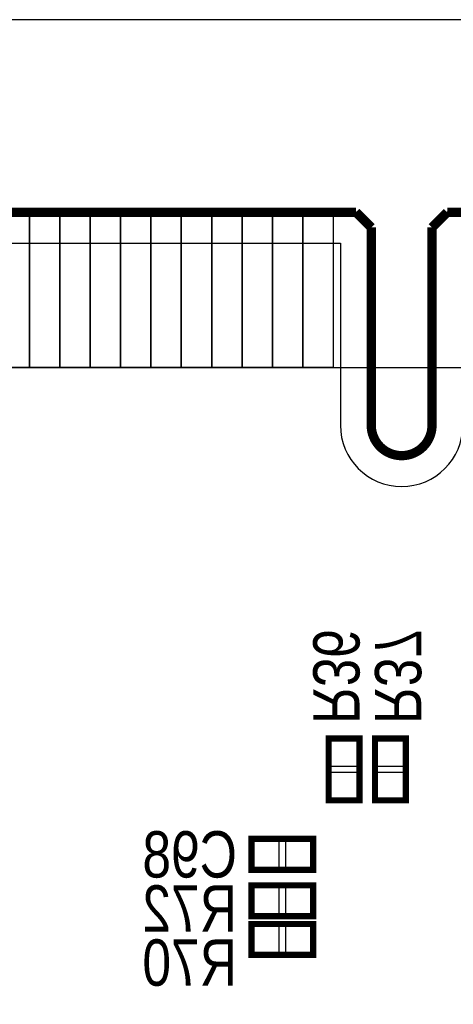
# Model space of a CAD drawing. Extents: x -1.1 to 70.2, y -0.1 to 42.2.
# Tile 3 of 5: x 25 to 32.2, y 26 to 42.2. Entities that reach past the tile are written whole.
import ezdxf
from ezdxf.enums import TextEntityAlignment as Align

# ---------------------------------------------------------------- set-up
doc = ezdxf.new("R2010")
doc.units = 0
for name, color, linetype in [('BG_OUTLINE', 12, 'CONTINUOUS'), ('BG_SOLDERMASK_BOTTOM', 232, 'CONTINUOUS'), ('PG_SILKSCREEN_BOTTOM', 150, 'CONTINUOUS'), ('PIN_SOLDERMASK_BOTTOM', 85, 'CONTINUOUS'), ('RD_SILKSCREEN_BOTTOM', 254, 'CONTINUOUS'), ('RKI_ALL', 2, 'CONTINUOUS')]:
    doc.layers.add(name, color=color, linetype=linetype)

msp = doc.modelspace()

# ---------------------------------------------------------------- linework, layer by layer
at = {"layer": 'BG_OUTLINE'}
msp.add_lwpolyline([(68.585791, 38.999922), (32.049999, 38.999922), (31.800013, 38.749935), (31.800013, 35.499929, -1), (30.799989, 35.499929), (30.799989, 38.749935), (30.550002, 38.999922), (1.014197, 38.999922, 0.198907), (0.307111, 38.707035), (0.292887, 38.692836, 0.198912), (0, 37.985725), (0, 20.999933), (1.099998, 20.999933, -0.414221), (1.750009, 20.349921), (1.750009, 17.649927, -0.414212), (1.099998, 16.999941), (0, 16.999941), (0, 1.999996, 0.414214), (1.999996, 0), (67.599992, 0, 0.414214)], format="xyb", dxfattribs=at)
at = {"layer": 'BG_OUTLINE', "const_width": 0.1524}
for points in [[(1.014197, 38.999922), (30.550002, 38.999922)], [(30.550002, 38.999922), (30.799989, 38.749935)], [(31.800013, 38.749935), (32.049999, 38.999922)], [(32.049999, 38.999922), (68.585791, 38.999922)], [(30.799989, 38.749935), (30.799989, 35.499929)], [(31.800013, 35.499929), (31.800013, 38.749935)]]:
    msp.add_lwpolyline(points, dxfattribs=at)
msp.add_lwpolyline([(30.799989, 35.499929, 1), (31.800013, 35.499929)], format="xyb", dxfattribs=at)
at = {"layer": 'BG_SOLDERMASK_BOTTOM'}
msp.add_lwpolyline([(-1.143, 42.164), (-1.143, 36.449), (70.231, 36.449), (70.231, 42.164)], close=True, dxfattribs=at)
at = {"layer": 'PG_SILKSCREEN_BOTTOM', "const_width": 0.1016}
for points in [[(30.099, 29.337), (30.099, 30.353), (30.607, 30.353), (30.607, 29.337), (30.099, 29.337)], [(30.861, 29.337), (30.861, 30.353), (31.369, 30.353), (31.369, 29.337), (30.861, 29.337)], [(29.845, 28.194), (28.829, 28.194), (28.829, 28.702), (29.845, 28.702), (29.845, 28.194)], [(29.845, 27.432), (28.829, 27.432), (28.829, 27.94), (29.845, 27.94), (29.845, 27.432)], [(28.829, 27.305), (29.845, 27.305), (29.845, 26.797), (28.829, 26.797), (28.829, 27.305)]]:
    msp.add_lwpolyline(points, dxfattribs=at)
at = {"layer": 'PIN_SOLDERMASK_BOTTOM'}
for points in [[(25.174994, 38.999922), (25.174994, 36.449914), (24.674995, 36.449914), (24.674995, 38.999922)], [(25.674993, 38.999922), (25.674993, 36.449914), (25.174994, 36.449914), (25.174994, 38.999922)], [(26.174992, 38.999922), (26.174992, 36.449914), (25.674993, 36.449914), (25.674993, 38.999922)], [(26.674991, 38.999922), (26.674991, 36.449914), (26.174992, 36.449914), (26.174992, 38.999922)], [(27.17499, 38.999922), (27.17499, 36.449914), (26.674991, 36.449914), (26.674991, 38.999922)], [(27.674989, 38.999922), (27.674989, 36.449914), (27.17499, 36.449914), (27.17499, 38.999922)], [(28.174988, 38.999922), (28.174988, 36.449914), (27.674989, 36.449914), (27.674989, 38.999922)], [(28.674987, 38.999922), (28.674987, 36.449914), (28.174988, 36.449914), (28.174988, 38.999922)], [(29.174986, 38.999922), (29.174986, 36.449914), (28.674987, 36.449914), (28.674987, 38.999922)], [(29.674985, 38.999922), (29.674985, 36.449914), (29.174986, 36.449914), (29.174986, 38.999922)], [(30.174984, 38.999922), (30.174984, 36.449914), (29.674985, 36.449914), (29.674985, 38.999922)], [(30.127956, 29.895038), (30.578044, 29.895038), (30.578044, 30.345126), (30.127956, 30.345126)], [(30.889956, 29.895038), (31.340044, 29.895038), (31.340044, 30.345126), (30.889956, 30.345126)], [(30.127956, 29.344874), (30.578044, 29.344874), (30.578044, 29.794962), (30.127956, 29.794962)], [(30.889956, 29.344874), (31.340044, 29.344874), (31.340044, 29.794962), (30.889956, 29.794962)], [(29.286962, 28.222956), (29.286962, 28.673044), (28.836874, 28.673044), (28.836874, 28.222956)], [(29.837126, 28.222956), (29.837126, 28.673044), (29.387038, 28.673044), (29.387038, 28.222956)], [(29.286962, 27.460956), (29.286962, 27.911044), (28.836874, 27.911044), (28.836874, 27.460956)], [(29.837126, 27.460956), (29.837126, 27.911044), (29.387038, 27.911044), (29.387038, 27.460956)], [(28.836874, 27.276044), (28.836874, 26.825956), (29.286962, 26.825956), (29.286962, 27.276044)], [(29.387038, 27.276044), (29.387038, 26.825956), (29.837126, 26.825956), (29.837126, 27.276044)]]:
    msp.add_lwpolyline(points, close=True, dxfattribs=at)
at = {"layer": 'RKI_ALL'}
msp.add_lwpolyline([(67.599992, 0.508), (1.999996, 0.508, -0.414214), (0.508, 1.999996), (0.508, 16.491941), (1.100023, 16.491941, 0.414207), (2.258009, 17.649927), (2.258009, 20.349947, 0.414205), (1.100023, 21.507933), (0.508, 21.507933), (0.508, 37.985751, -0.198803), (0.651967, 38.333502), (0.666166, 38.347675), (0.666318, 38.347828, -0.198902), (1.014197, 38.491922), (30.291989, 38.491922), (30.291989, 35.499929, 1), (32.308013, 35.499929), (32.308013, 38.491922), (68.585791, 38.491922, -0.204222)], format="xyb", dxfattribs=at)

# ---------------------------------------------------------------- texts
at = {"layer": 'RD_SILKSCREEN_BOTTOM', "text_generation_flag": 2, "width": 0.833333}
for s, p in [('R36', (29.845, 31.369)), ('R37', (30.861, 31.369))]:
    msp.add_text(s, height=0.762, rotation=270, dxfattribs=at).set_placement(p, align=Align.CENTER)
for s, p in [('C98', (27.813, 28.067)), ('R72', (27.813, 27.178)), ('R70', (27.813, 26.289))]:
    msp.add_text(s, height=0.762, dxfattribs=at).set_placement(p, align=Align.CENTER)

doc.saveas('drawing.dxf')
